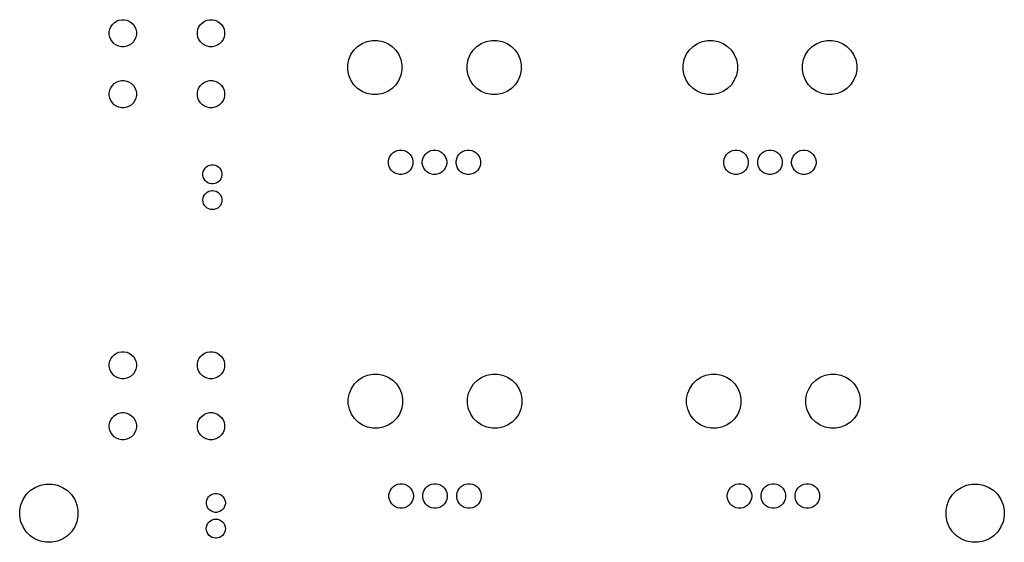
# Model space of a CAD drawing. Extents: x 3.14 to 8.97, y -6.18 to -2.48.
# Tile 1 of 8: x 3.15 to 6, y -6.18 to -4.67. Entities that reach past the tile are written whole.
import ezdxf

# ---------------------------------------------------------------- set-up
doc = ezdxf.new("R2010")
doc.units = 0
doc.header["$MEASUREMENT"] = 0
doc.layers.add('BLACK', color=7, linetype='CONTINUOUS')

msp = doc.modelspace()

# ---------------------------------------------------------------- linework, layer by layer
at = {"layer": 'BLACK', "linetype": 'CONTINUOUS'}
for p, q in [((3.40714, -4.69352), (3.41011, -4.68635)), ((3.41011, -4.68635), (3.41442, -4.6799)), ((3.41442, -4.6799), (3.4199, -4.67442)), ((3.4199, -4.67442), (3.42635, -4.67011)), ((3.42635, -4.67011), (3.43352, -4.66714)), ((3.43352, -4.66714), (3.44112, -4.66563)), ((3.44112, -4.66563), (3.44888, -4.66563)), ((3.44888, -4.66563), (3.45648, -4.66714)), ((3.45648, -4.66714), (3.46365, -4.67011)), ((3.46365, -4.67011), (3.4701, -4.67442)), ((3.4701, -4.67442), (3.47558, -4.6799)), ((3.47558, -4.6799), (3.47989, -4.68635)), ((3.47989, -4.68635), (3.48286, -4.69352)), ((3.66305, -4.69352), (3.66602, -4.68635)), ((3.66602, -4.68635), (3.67032, -4.6799)), ((3.67032, -4.6799), (3.67581, -4.67442)), ((3.67581, -4.67442), (3.68226, -4.67011)), ((3.68226, -4.67011), (3.68942, -4.66714)), ((3.68942, -4.66714), (3.69703, -4.66563)), ((3.69703, -4.66563), (3.70478, -4.66563)), ((3.70478, -4.66563), (3.71239, -4.66714)), ((3.71239, -4.66714), (3.71955, -4.67011)), ((3.71955, -4.67011), (3.726, -4.67442)), ((3.726, -4.67442), (3.73149, -4.6799)), ((3.73149, -4.6799), (3.73579, -4.68635)), ((3.73579, -4.68635), (3.73876, -4.69352)), ((3.40563, -4.70112), (3.40714, -4.69352)), ((3.40563, -4.70888), (3.40563, -4.70112)), ((3.40714, -4.71648), (3.40563, -4.70888)), ((3.41011, -4.72365), (3.40714, -4.71648)), ((3.48286, -4.71648), (3.47989, -4.72365)), ((3.48286, -4.69352), (3.48437, -4.70112)), ((3.48437, -4.70888), (3.48286, -4.71648)), ((3.48437, -4.70112), (3.48437, -4.70888)), ((3.66154, -4.70112), (3.66305, -4.69352)), ((3.66154, -4.70888), (3.66154, -4.70112)), ((3.66305, -4.71648), (3.66154, -4.70888)), ((3.66602, -4.72365), (3.66305, -4.71648)), ((3.73876, -4.71648), (3.73579, -4.72365)), ((3.73876, -4.69352), (3.74028, -4.70112)), ((3.74028, -4.70888), (3.73876, -4.71648)), ((3.74028, -4.70112), (3.74028, -4.70888)), ((3.41442, -4.7301), (3.41011, -4.72365)), ((3.4199, -4.73558), (3.41442, -4.7301)), ((3.42635, -4.73989), (3.4199, -4.73558)), ((3.43352, -4.74286), (3.42635, -4.73989)), ((3.44112, -4.74437), (3.43352, -4.74286)), ((3.44888, -4.74437), (3.44112, -4.74437)), ((3.45648, -4.74286), (3.44888, -4.74437)), ((3.46365, -4.73989), (3.45648, -4.74286)), ((3.4701, -4.73558), (3.46365, -4.73989)), ((3.47558, -4.7301), (3.4701, -4.73558)), ((3.47989, -4.72365), (3.47558, -4.7301)), ((3.67032, -4.7301), (3.66602, -4.72365)), ((3.67581, -4.73558), (3.67032, -4.7301)), ((3.68226, -4.73989), (3.67581, -4.73558)), ((3.68942, -4.74286), (3.68226, -4.73989)), ((3.69703, -4.74437), (3.68942, -4.74286)), ((3.70478, -4.74437), (3.69703, -4.74437)), ((3.71239, -4.74286), (3.70478, -4.74437)), ((3.71955, -4.73989), (3.71239, -4.74286)), ((3.726, -4.73558), (3.71955, -4.73989)), ((3.73149, -4.7301), (3.726, -4.73558)), ((3.73579, -4.72365), (3.73149, -4.7301)), ((4.11561, -4.75422), (4.12658, -4.74325)), ((4.12658, -4.74325), (4.13947, -4.73463)), ((4.13947, -4.73463), (4.1538, -4.7287)), ((4.1538, -4.7287), (4.16902, -4.72567)), ((4.16902, -4.72567), (4.18453, -4.72567)), ((4.18453, -4.72567), (4.19974, -4.7287)), ((4.19974, -4.7287), (4.21407, -4.73463)), ((4.21407, -4.73463), (4.22697, -4.74325)), ((4.22697, -4.74325), (4.23793, -4.75422)), ((4.46207, -4.75422), (4.47303, -4.74325)), ((4.47303, -4.74325), (4.48593, -4.73463)), ((4.48593, -4.73463), (4.50026, -4.7287)), ((4.50026, -4.7287), (4.51547, -4.72567)), ((4.51547, -4.72567), (4.53098, -4.72567)), ((4.53098, -4.72567), (4.5462, -4.7287)), ((4.5462, -4.7287), (4.56053, -4.73463)), ((4.56053, -4.73463), (4.57342, -4.74325)), ((4.57342, -4.74325), (4.58439, -4.75422)), ((5.0897, -4.75422), (5.10067, -4.74325)), ((5.10067, -4.74325), (5.11357, -4.73463)), ((5.11357, -4.73463), (5.1279, -4.7287)), ((5.1279, -4.7287), (5.14311, -4.72567)), ((5.14311, -4.72567), (5.15862, -4.72567)), ((5.15862, -4.72567), (5.17383, -4.7287)), ((5.17383, -4.7287), (5.18816, -4.73463)), ((5.18816, -4.73463), (5.20106, -4.74325)), ((5.20106, -4.74325), (5.21203, -4.75422)), ((5.43616, -4.75422), (5.44713, -4.74325)), ((5.44713, -4.74325), (5.46003, -4.73463)), ((5.46003, -4.73463), (5.47436, -4.7287)), ((5.47436, -4.7287), (5.48957, -4.72567)), ((5.48957, -4.72567), (5.50508, -4.72567)), ((5.50508, -4.72567), (5.52029, -4.7287)), ((5.52029, -4.7287), (5.53462, -4.73463)), ((5.53462, -4.73463), (5.54752, -4.74325)), ((5.54752, -4.74325), (5.55848, -4.75422)), ((4.10106, -4.78144), (4.10699, -4.76711)), ((4.10699, -4.76711), (4.11561, -4.75422)), ((4.23793, -4.75422), (4.24655, -4.76711)), ((4.24655, -4.76711), (4.25249, -4.78144)), ((4.44751, -4.78144), (4.45345, -4.76711)), ((4.45345, -4.76711), (4.46207, -4.75422)), ((4.58439, -4.75422), (4.59301, -4.76711)), ((4.59301, -4.76711), (4.59894, -4.78144)), ((5.07515, -4.78144), (5.08109, -4.76711)), ((5.08109, -4.76711), (5.0897, -4.75422)), ((5.21203, -4.75422), (5.22064, -4.76711)), ((5.22064, -4.76711), (5.22658, -4.78144)), ((5.42161, -4.78144), (5.42754, -4.76711)), ((5.42754, -4.76711), (5.43616, -4.75422)), ((5.55848, -4.75422), (5.5671, -4.76711)), ((5.5671, -4.76711), (5.57304, -4.78144)), ((4.09803, -4.79665), (4.10106, -4.78144)), ((4.09803, -4.81216), (4.09803, -4.79665)), ((4.25249, -4.78144), (4.25551, -4.79665)), ((4.25551, -4.79665), (4.25551, -4.81216)), ((4.44449, -4.79665), (4.44751, -4.78144)), ((4.44449, -4.81216), (4.44449, -4.79665)), ((4.59894, -4.78144), (4.60197, -4.79665)), ((4.60197, -4.79665), (4.60197, -4.81216)), ((5.07213, -4.79665), (5.07515, -4.78144)), ((5.07213, -4.81216), (5.07213, -4.79665)), ((5.22658, -4.78144), (5.22961, -4.79665)), ((5.22961, -4.79665), (5.22961, -4.81216)), ((5.41858, -4.79665), (5.42161, -4.78144)), ((5.41858, -4.81216), (5.41858, -4.79665)), ((5.57304, -4.78144), (5.57606, -4.79665)), ((5.57606, -4.79665), (5.57606, -4.81216)), ((4.10106, -4.82738), (4.09803, -4.81216)), ((4.10699, -4.84171), (4.10106, -4.82738)), ((4.25249, -4.82738), (4.24655, -4.84171)), ((4.25551, -4.81216), (4.25249, -4.82738)), ((4.44751, -4.82738), (4.44449, -4.81216)), ((4.45345, -4.84171), (4.44751, -4.82738)), ((4.59894, -4.82738), (4.59301, -4.84171)), ((4.60197, -4.81216), (4.59894, -4.82738)), ((5.07515, -4.82738), (5.07213, -4.81216)), ((5.08109, -4.84171), (5.07515, -4.82738)), ((5.22658, -4.82738), (5.22064, -4.84171)), ((5.22961, -4.81216), (5.22658, -4.82738)), ((5.42161, -4.82738), (5.41858, -4.81216)), ((5.42754, -4.84171), (5.42161, -4.82738)), ((5.57304, -4.82738), (5.5671, -4.84171)), ((5.57606, -4.81216), (5.57304, -4.82738)), ((3.41011, -4.86352), (3.41442, -4.85707)), ((3.41442, -4.85707), (3.4199, -4.85158)), ((3.4199, -4.85158), (3.42635, -4.84728)), ((3.42635, -4.84728), (3.43352, -4.84431)), ((3.43352, -4.84431), (3.44112, -4.8428)), ((3.44112, -4.8428), (3.44888, -4.8428)), ((3.44888, -4.8428), (3.45648, -4.84431)), ((3.45648, -4.84431), (3.46365, -4.84728)), ((3.46365, -4.84728), (3.4701, -4.85158)), ((3.4701, -4.85158), (3.47558, -4.85707)), ((3.47558, -4.85707), (3.47989, -4.86352)), ((3.66602, -4.86352), (3.67032, -4.85707)), ((3.67032, -4.85707), (3.67581, -4.85158)), ((3.67581, -4.85158), (3.68226, -4.84728)), ((3.68226, -4.84728), (3.68942, -4.84431)), ((3.68942, -4.84431), (3.69703, -4.8428)), ((3.69703, -4.8428), (3.70478, -4.8428)), ((3.70478, -4.8428), (3.71239, -4.84431)), ((3.71239, -4.84431), (3.71955, -4.84728)), ((3.71955, -4.84728), (3.726, -4.85158)), ((3.726, -4.85158), (3.73149, -4.85707)), ((3.73149, -4.85707), (3.73579, -4.86352)), ((4.11561, -4.8546), (4.10699, -4.84171)), ((4.12658, -4.86557), (4.11561, -4.8546)), ((4.23793, -4.8546), (4.22697, -4.86557)), ((4.24655, -4.84171), (4.23793, -4.8546)), ((4.46207, -4.8546), (4.45345, -4.84171)), ((4.47303, -4.86557), (4.46207, -4.8546)), ((4.58439, -4.8546), (4.57342, -4.86557)), ((4.59301, -4.84171), (4.58439, -4.8546)), ((5.0897, -4.8546), (5.08109, -4.84171)), ((5.10067, -4.86557), (5.0897, -4.8546)), ((5.21203, -4.8546), (5.20106, -4.86557)), ((5.22064, -4.84171), (5.21203, -4.8546)), ((5.43616, -4.8546), (5.42754, -4.84171)), ((5.44713, -4.86557), (5.43616, -4.8546)), ((5.55848, -4.8546), (5.54752, -4.86557)), ((5.5671, -4.84171), (5.55848, -4.8546)), ((3.40563, -4.87829), (3.40714, -4.87068)), ((3.40563, -4.88604), (3.40563, -4.87829)), ((3.40714, -4.89365), (3.40563, -4.88604)), ((3.40714, -4.87068), (3.41011, -4.86352)), ((3.47989, -4.86352), (3.48286, -4.87068)), ((3.48286, -4.87068), (3.48437, -4.87829)), ((3.48437, -4.88604), (3.48286, -4.89365)), ((3.48437, -4.87829), (3.48437, -4.88604)), ((3.66154, -4.87829), (3.66305, -4.87068)), ((3.66154, -4.88604), (3.66154, -4.87829)), ((3.66305, -4.89365), (3.66154, -4.88604)), ((3.66305, -4.87068), (3.66602, -4.86352)), ((3.73579, -4.86352), (3.73876, -4.87068)), ((3.73876, -4.87068), (3.74028, -4.87829)), ((3.74028, -4.88604), (3.73876, -4.89365)), ((3.74028, -4.87829), (3.74028, -4.88604)), ((4.13947, -4.87419), (4.12658, -4.86557)), ((4.1538, -4.88012), (4.13947, -4.87419)), ((4.16902, -4.88315), (4.1538, -4.88012)), ((4.18453, -4.88315), (4.16902, -4.88315)), ((4.19974, -4.88012), (4.18453, -4.88315)), ((4.21407, -4.87419), (4.19974, -4.88012)), ((4.22697, -4.86557), (4.21407, -4.87419)), ((4.48593, -4.87419), (4.47303, -4.86557)), ((4.50026, -4.88012), (4.48593, -4.87419)), ((4.51547, -4.88315), (4.50026, -4.88012)), ((4.53098, -4.88315), (4.51547, -4.88315)), ((4.5462, -4.88012), (4.53098, -4.88315)), ((4.56053, -4.87419), (4.5462, -4.88012)), ((4.57342, -4.86557), (4.56053, -4.87419)), ((5.11357, -4.87419), (5.10067, -4.86557)), ((5.1279, -4.88012), (5.11357, -4.87419)), ((5.14311, -4.88315), (5.1279, -4.88012)), ((5.15862, -4.88315), (5.14311, -4.88315)), ((5.17383, -4.88012), (5.15862, -4.88315)), ((5.18816, -4.87419), (5.17383, -4.88012)), ((5.20106, -4.86557), (5.18816, -4.87419)), ((5.46003, -4.87419), (5.44713, -4.86557)), ((5.47436, -4.88012), (5.46003, -4.87419)), ((5.48957, -4.88315), (5.47436, -4.88012)), ((5.50508, -4.88315), (5.48957, -4.88315)), ((5.52029, -4.88012), (5.50508, -4.88315)), ((5.53462, -4.87419), (5.52029, -4.88012)), ((5.54752, -4.86557), (5.53462, -4.87419)), ((3.41011, -4.90081), (3.40714, -4.89365)), ((3.41442, -4.90726), (3.41011, -4.90081)), ((3.4199, -4.91275), (3.41442, -4.90726)), ((3.42635, -4.91705), (3.4199, -4.91275)), ((3.43352, -4.92002), (3.42635, -4.91705)), ((3.46365, -4.91705), (3.45648, -4.92002)), ((3.4701, -4.91275), (3.46365, -4.91705)), ((3.47558, -4.90726), (3.4701, -4.91275)), ((3.47989, -4.90081), (3.47558, -4.90726)), ((3.48286, -4.89365), (3.47989, -4.90081)), ((3.66602, -4.90081), (3.66305, -4.89365)), ((3.67032, -4.90726), (3.66602, -4.90081)), ((3.67581, -4.91275), (3.67032, -4.90726)), ((3.68226, -4.91705), (3.67581, -4.91275)), ((3.68942, -4.92002), (3.68226, -4.91705)), ((3.71955, -4.91705), (3.71239, -4.92002)), ((3.726, -4.91275), (3.71955, -4.91705)), ((3.73149, -4.90726), (3.726, -4.91275)), ((3.73579, -4.90081), (3.73149, -4.90726)), ((3.73876, -4.89365), (3.73579, -4.90081)), ((3.44112, -4.92154), (3.43352, -4.92002)), ((3.44888, -4.92154), (3.44112, -4.92154)), ((3.45648, -4.92002), (3.44888, -4.92154)), ((3.69703, -4.92154), (3.68942, -4.92002)), ((3.70478, -4.92154), (3.69703, -4.92154)), ((3.71239, -4.92002), (3.70478, -4.92154)), ((4.22017, -5.06322), (4.22405, -5.05741)), ((4.22405, -5.05741), (4.22899, -5.05248)), ((4.22899, -5.05248), (4.23479, -5.0486)), ((4.23479, -5.0486), (4.24124, -5.04593)), ((4.24124, -5.04593), (4.24808, -5.04457)), ((4.24808, -5.04457), (4.25506, -5.04457)), ((4.25506, -5.04457), (4.26191, -5.04593)), ((4.26191, -5.04593), (4.26836, -5.0486)), ((4.26836, -5.0486), (4.27416, -5.05248)), ((4.27416, -5.05248), (4.2791, -5.05741)), ((4.2791, -5.05741), (4.28298, -5.06322)), ((4.3186, -5.06322), (4.32248, -5.05741)), ((4.32248, -5.05741), (4.32741, -5.05248)), ((4.32741, -5.05248), (4.33322, -5.0486)), ((4.33322, -5.0486), (4.33966, -5.04593)), ((4.33966, -5.04593), (4.34651, -5.04457)), ((4.34651, -5.04457), (4.35349, -5.04457)), ((4.35349, -5.04457), (4.36034, -5.04593)), ((4.36034, -5.04593), (4.36678, -5.0486)), ((4.36678, -5.0486), (4.37259, -5.05248)), ((4.37259, -5.05248), (4.37752, -5.05741)), ((4.37752, -5.05741), (4.3814, -5.06322)), ((4.41702, -5.06322), (4.4209, -5.05741)), ((4.4209, -5.05741), (4.42584, -5.05248)), ((4.42584, -5.05248), (4.43164, -5.0486)), ((4.43164, -5.0486), (4.43809, -5.04593)), ((4.43809, -5.04593), (4.44494, -5.04457)), ((4.44494, -5.04457), (4.45192, -5.04457)), ((4.45192, -5.04457), (4.45876, -5.04593)), ((4.45876, -5.04593), (4.46521, -5.0486)), ((4.46521, -5.0486), (4.47101, -5.05248)), ((4.47101, -5.05248), (4.47595, -5.05741)), ((4.47595, -5.05741), (4.47983, -5.06322)), ((5.19427, -5.06322), (5.19815, -5.05741)), ((5.19815, -5.05741), (5.20308, -5.05248)), ((5.20308, -5.05248), (5.20889, -5.0486)), ((5.20889, -5.0486), (5.21533, -5.04593)), ((5.21533, -5.04593), (5.22218, -5.04457)), ((5.22218, -5.04457), (5.22916, -5.04457)), ((5.22916, -5.04457), (5.236, -5.04593)), ((5.236, -5.04593), (5.24245, -5.0486)), ((5.24245, -5.0486), (5.24826, -5.05248)), ((5.24826, -5.05248), (5.25319, -5.05741)), ((5.25319, -5.05741), (5.25707, -5.06322)), ((5.29269, -5.06322), (5.29657, -5.05741)), ((5.29657, -5.05741), (5.30151, -5.05248)), ((5.30151, -5.05248), (5.30731, -5.0486)), ((5.30731, -5.0486), (5.31376, -5.04593)), ((5.31376, -5.04593), (5.3206, -5.04457)), ((5.3206, -5.04457), (5.32758, -5.04457)), ((5.32758, -5.04457), (5.33443, -5.04593)), ((5.33443, -5.04593), (5.34088, -5.0486)), ((5.34088, -5.0486), (5.34668, -5.05248)), ((5.34668, -5.05248), (5.35162, -5.05741)), ((5.35162, -5.05741), (5.35549, -5.06322)), ((5.39112, -5.06322), (5.395, -5.05741)), ((5.395, -5.05741), (5.39993, -5.05248)), ((5.39993, -5.05248), (5.40574, -5.0486)), ((5.40574, -5.0486), (5.41218, -5.04593)), ((5.41218, -5.04593), (5.41903, -5.04457)), ((5.41903, -5.04457), (5.42601, -5.04457)), ((5.42601, -5.04457), (5.43286, -5.04593)), ((5.43286, -5.04593), (5.4393, -5.0486)), ((5.4393, -5.0486), (5.44511, -5.05248)), ((5.44511, -5.05248), (5.45004, -5.05741)), ((5.45004, -5.05741), (5.45392, -5.06322)), ((3.69195, -5.09077), (3.69696, -5.0887)), ((3.69696, -5.0887), (3.70229, -5.08764)), ((3.70229, -5.08764), (3.70771, -5.08764)), ((3.70771, -5.08764), (3.71304, -5.0887)), ((3.71304, -5.0887), (3.71805, -5.09077)), ((4.21614, -5.07651), (4.2175, -5.06966)), ((4.21614, -5.08349), (4.21614, -5.07651)), ((4.2175, -5.09034), (4.21614, -5.08349)), ((4.2175, -5.06966), (4.22017, -5.06322)), ((4.28298, -5.06322), (4.28565, -5.06966)), ((4.28565, -5.06966), (4.28701, -5.07651)), ((4.28701, -5.08349), (4.28565, -5.09034)), ((4.28701, -5.07651), (4.28701, -5.08349)), ((4.31457, -5.07651), (4.31593, -5.06966)), ((4.31457, -5.08349), (4.31457, -5.07651)), ((4.31593, -5.09034), (4.31457, -5.08349)), ((4.31593, -5.06966), (4.3186, -5.06322)), ((4.3814, -5.06322), (4.38407, -5.06966)), ((4.38407, -5.06966), (4.38543, -5.07651)), ((4.38543, -5.08349), (4.38407, -5.09034)), ((4.38543, -5.07651), (4.38543, -5.08349)), ((4.41299, -5.07651), (4.41435, -5.06966)), ((4.41299, -5.08349), (4.41299, -5.07651)), ((4.41435, -5.09034), (4.41299, -5.08349)), ((4.41435, -5.06966), (4.41702, -5.06322)), ((4.47983, -5.06322), (4.4825, -5.06966)), ((4.4825, -5.06966), (4.48386, -5.07651)), ((4.48386, -5.08349), (4.4825, -5.09034)), ((4.48386, -5.07651), (4.48386, -5.08349)), ((5.19024, -5.07651), (5.1916, -5.06966)), ((5.19024, -5.08349), (5.19024, -5.07651)), ((5.1916, -5.09034), (5.19024, -5.08349)), ((5.1916, -5.06966), (5.19427, -5.06322)), ((5.25707, -5.06322), (5.25974, -5.06966)), ((5.25974, -5.06966), (5.2611, -5.07651)), ((5.2611, -5.08349), (5.25974, -5.09034)), ((5.2611, -5.07651), (5.2611, -5.08349)), ((5.28866, -5.07651), (5.29002, -5.06966)), ((5.28866, -5.08349), (5.28866, -5.07651)), ((5.29002, -5.09034), (5.28866, -5.08349)), ((5.29002, -5.06966), (5.29269, -5.06322)), ((5.35549, -5.06322), (5.35817, -5.06966)), ((5.35817, -5.06966), (5.35953, -5.07651)), ((5.35953, -5.08349), (5.35817, -5.09034)), ((5.35953, -5.07651), (5.35953, -5.08349)), ((5.38709, -5.07651), (5.38845, -5.06966)), ((5.38709, -5.08349), (5.38709, -5.07651)), ((5.38845, -5.09034), (5.38709, -5.08349)), ((5.38845, -5.06966), (5.39112, -5.06322)), ((5.45392, -5.06322), (5.45659, -5.06966)), ((5.45659, -5.06966), (5.45795, -5.07651)), ((5.45795, -5.08349), (5.45659, -5.09034)), ((5.45795, -5.07651), (5.45795, -5.08349)), ((3.67744, -5.11248), (3.6785, -5.10716)), ((3.67744, -5.11791), (3.67744, -5.11248)), ((3.6785, -5.12324), (3.67744, -5.11791)), ((3.6785, -5.10716), (3.68058, -5.10214)), ((3.68058, -5.10214), (3.68359, -5.09763)), ((3.68359, -5.09763), (3.68743, -5.09379)), ((3.68743, -5.09379), (3.69195, -5.09077)), ((3.71805, -5.09077), (3.72257, -5.09379)), ((3.72257, -5.09379), (3.72641, -5.09763)), ((3.72641, -5.09763), (3.72942, -5.10214)), ((3.72942, -5.10214), (3.7315, -5.10716)), ((3.7315, -5.10716), (3.73256, -5.11248)), ((3.73256, -5.11791), (3.7315, -5.12324)), ((3.73256, -5.11248), (3.73256, -5.11791)), ((4.22017, -5.09678), (4.2175, -5.09034)), ((4.22405, -5.10259), (4.22017, -5.09678)), ((4.22899, -5.10752), (4.22405, -5.10259)), ((4.23479, -5.1114), (4.22899, -5.10752)), ((4.24124, -5.11407), (4.23479, -5.1114)), ((4.24808, -5.11543), (4.24124, -5.11407)), ((4.25506, -5.11543), (4.24808, -5.11543)), ((4.26191, -5.11407), (4.25506, -5.11543)), ((4.26836, -5.1114), (4.26191, -5.11407)), ((4.27416, -5.10752), (4.26836, -5.1114)), ((4.2791, -5.10259), (4.27416, -5.10752)), ((4.28298, -5.09678), (4.2791, -5.10259)), ((4.28565, -5.09034), (4.28298, -5.09678)), ((4.3186, -5.09678), (4.31593, -5.09034)), ((4.32248, -5.10259), (4.3186, -5.09678)), ((4.32741, -5.10752), (4.32248, -5.10259)), ((4.33322, -5.1114), (4.32741, -5.10752)), ((4.33966, -5.11407), (4.33322, -5.1114)), ((4.34651, -5.11543), (4.33966, -5.11407)), ((4.35349, -5.11543), (4.34651, -5.11543)), ((4.36034, -5.11407), (4.35349, -5.11543)), ((4.36678, -5.1114), (4.36034, -5.11407)), ((4.37259, -5.10752), (4.36678, -5.1114)), ((4.37752, -5.10259), (4.37259, -5.10752)), ((4.3814, -5.09678), (4.37752, -5.10259)), ((4.38407, -5.09034), (4.3814, -5.09678)), ((4.41702, -5.09678), (4.41435, -5.09034)), ((4.4209, -5.10259), (4.41702, -5.09678)), ((4.42584, -5.10752), (4.4209, -5.10259)), ((4.43164, -5.1114), (4.42584, -5.10752)), ((4.43809, -5.11407), (4.43164, -5.1114)), ((4.44494, -5.11543), (4.43809, -5.11407)), ((4.45192, -5.11543), (4.44494, -5.11543)), ((4.45876, -5.11407), (4.45192, -5.11543)), ((4.46521, -5.1114), (4.45876, -5.11407)), ((4.47101, -5.10752), (4.46521, -5.1114)), ((4.47595, -5.10259), (4.47101, -5.10752)), ((4.47983, -5.09678), (4.47595, -5.10259)), ((4.4825, -5.09034), (4.47983, -5.09678)), ((5.19427, -5.09678), (5.1916, -5.09034)), ((5.19815, -5.10259), (5.19427, -5.09678)), ((5.20308, -5.10752), (5.19815, -5.10259)), ((5.20889, -5.1114), (5.20308, -5.10752)), ((5.21533, -5.11407), (5.20889, -5.1114)), ((5.22218, -5.11543), (5.21533, -5.11407)), ((5.22916, -5.11543), (5.22218, -5.11543)), ((5.236, -5.11407), (5.22916, -5.11543)), ((5.24245, -5.1114), (5.236, -5.11407)), ((5.24826, -5.10752), (5.24245, -5.1114)), ((5.25319, -5.10259), (5.24826, -5.10752)), ((5.25707, -5.09678), (5.25319, -5.10259)), ((5.25974, -5.09034), (5.25707, -5.09678)), ((5.29269, -5.09678), (5.29002, -5.09034)), ((5.29657, -5.10259), (5.29269, -5.09678)), ((5.30151, -5.10752), (5.29657, -5.10259)), ((5.30731, -5.1114), (5.30151, -5.10752)), ((5.31376, -5.11407), (5.30731, -5.1114)), ((5.3206, -5.11543), (5.31376, -5.11407)), ((5.32758, -5.11543), (5.3206, -5.11543)), ((5.33443, -5.11407), (5.32758, -5.11543)), ((5.34088, -5.1114), (5.33443, -5.11407)), ((5.34668, -5.10752), (5.34088, -5.1114)), ((5.35162, -5.10259), (5.34668, -5.10752)), ((5.35549, -5.09678), (5.35162, -5.10259)), ((5.35817, -5.09034), (5.35549, -5.09678)), ((5.39112, -5.09678), (5.38845, -5.09034)), ((5.395, -5.10259), (5.39112, -5.09678)), ((5.39993, -5.10752), (5.395, -5.10259)), ((5.40574, -5.1114), (5.39993, -5.10752)), ((5.41218, -5.11407), (5.40574, -5.1114)), ((5.41903, -5.11543), (5.41218, -5.11407)), ((5.42601, -5.11543), (5.41903, -5.11543)), ((5.43286, -5.11407), (5.42601, -5.11543)), ((5.4393, -5.1114), (5.43286, -5.11407)), ((5.44511, -5.10752), (5.4393, -5.1114)), ((5.45004, -5.10259), (5.44511, -5.10752)), ((5.45392, -5.09678), (5.45004, -5.10259)), ((5.45659, -5.09034), (5.45392, -5.09678)), ((3.68058, -5.12825), (3.6785, -5.12324)), ((3.68359, -5.13276), (3.68058, -5.12825)), ((3.68743, -5.1366), (3.68359, -5.13276)), ((3.69195, -5.13962), (3.68743, -5.1366)), ((3.69696, -5.1417), (3.69195, -5.13962)), ((3.70229, -5.14276), (3.69696, -5.1417)), ((3.70771, -5.14276), (3.70229, -5.14276)), ((3.71304, -5.1417), (3.70771, -5.14276)), ((3.71805, -5.13962), (3.71304, -5.1417)), ((3.72257, -5.1366), (3.71805, -5.13962)), ((3.72641, -5.13276), (3.72257, -5.1366)), ((3.72942, -5.12825), (3.72641, -5.13276)), ((3.7315, -5.12324), (3.72942, -5.12825)), ((3.67942, -5.1794), (3.68197, -5.17461)), ((3.68197, -5.17461), (3.68542, -5.17042)), ((3.68542, -5.17042), (3.68961, -5.16697)), ((3.68961, -5.16697), (3.6944, -5.16442)), ((3.6944, -5.16442), (3.6996, -5.16284)), ((3.6996, -5.16284), (3.70365, -5.16244)), ((3.70365, -5.16244), (3.70635, -5.16244)), ((3.70635, -5.16244), (3.7104, -5.16284)), ((3.7104, -5.16284), (3.7156, -5.16442)), ((3.7156, -5.16442), (3.72039, -5.16697)), ((3.72039, -5.16697), (3.72458, -5.17042)), ((3.72458, -5.17042), (3.72803, -5.17461)), ((3.72803, -5.17461), (3.73058, -5.1794)), ((3.67731, -5.19), (3.67784, -5.1846)), ((3.67784, -5.1954), (3.67731, -5.19)), ((3.67784, -5.1846), (3.67942, -5.1794)), ((3.67942, -5.2006), (3.67784, -5.1954)), ((3.68197, -5.20539), (3.67942, -5.2006)), ((3.73058, -5.2006), (3.72803, -5.20539)), ((3.73058, -5.1794), (3.73216, -5.1846)), ((3.73216, -5.1954), (3.73058, -5.2006)), ((3.73216, -5.1846), (3.73269, -5.19)), ((3.73269, -5.19), (3.73216, -5.1954)), ((3.68542, -5.20958), (3.68197, -5.20539)), ((3.68961, -5.21303), (3.68542, -5.20958)), ((3.6944, -5.21558), (3.68961, -5.21303)), ((3.6996, -5.21716), (3.6944, -5.21558)), ((3.70365, -5.21756), (3.6996, -5.21716)), ((3.70635, -5.21756), (3.70365, -5.21756)), ((3.7104, -5.21716), (3.70635, -5.21756)), ((3.7156, -5.21558), (3.7104, -5.21716)), ((3.72039, -5.21303), (3.7156, -5.21558)), ((3.72458, -5.20958), (3.72039, -5.21303)), ((3.72803, -5.20539), (3.72458, -5.20958)), ((3.42635, -5.63511), (3.43352, -5.63214)), ((3.43352, -5.63214), (3.44112, -5.63063)), ((3.44112, -5.63063), (3.44888, -5.63063)), ((3.44888, -5.63063), (3.45648, -5.63214)), ((3.45648, -5.63214), (3.46365, -5.63511)), ((3.68226, -5.63511), (3.68942, -5.63214)), ((3.68942, -5.63214), (3.69703, -5.63063)), ((3.69703, -5.63063), (3.70478, -5.63063)), ((3.70478, -5.63063), (3.71239, -5.63214)), ((3.71239, -5.63214), (3.71955, -5.63511)), ((3.40563, -5.66612), (3.40714, -5.65852)), ((3.40714, -5.65852), (3.41011, -5.65135)), ((3.41011, -5.65135), (3.41442, -5.6449)), ((3.41442, -5.6449), (3.4199, -5.63942)), ((3.4199, -5.63942), (3.42635, -5.63511)), ((3.46365, -5.63511), (3.4701, -5.63942)), ((3.4701, -5.63942), (3.47558, -5.6449)), ((3.47558, -5.6449), (3.47989, -5.65135)), ((3.47989, -5.65135), (3.48286, -5.65852)), ((3.48286, -5.65852), (3.48437, -5.66612)), ((3.66154, -5.66612), (3.66305, -5.65852)), ((3.66305, -5.65852), (3.66602, -5.65135)), ((3.66602, -5.65135), (3.67032, -5.6449)), ((3.67032, -5.6449), (3.67581, -5.63942)), ((3.67581, -5.63942), (3.68226, -5.63511)), ((3.71955, -5.63511), (3.726, -5.63942)), ((3.726, -5.63942), (3.73149, -5.6449)), ((3.73149, -5.6449), (3.73579, -5.65135)), ((3.73579, -5.65135), (3.73876, -5.65852)), ((3.73876, -5.65852), (3.74028, -5.66612)), ((3.40563, -5.67388), (3.40563, -5.66612)), ((3.40714, -5.68148), (3.40563, -5.67388)), ((3.41011, -5.68865), (3.40714, -5.68148)), ((3.41442, -5.6951), (3.41011, -5.68865)), ((3.47989, -5.68865), (3.47558, -5.6951)), ((3.48286, -5.68148), (3.47989, -5.68865)), ((3.48437, -5.67388), (3.48286, -5.68148)), ((3.48437, -5.66612), (3.48437, -5.67388)), ((3.66154, -5.67388), (3.66154, -5.66612)), ((3.66305, -5.68148), (3.66154, -5.67388)), ((3.66602, -5.68865), (3.66305, -5.68148)), ((3.67032, -5.6951), (3.66602, -5.68865)), ((3.73579, -5.68865), (3.73149, -5.6951)), ((3.73876, -5.68148), (3.73579, -5.68865)), ((3.74028, -5.67388), (3.73876, -5.68148)), ((3.74028, -5.66612), (3.74028, -5.67388)), ((3.4199, -5.70058), (3.41442, -5.6951)), ((3.42635, -5.70489), (3.4199, -5.70058)), ((3.43352, -5.70786), (3.42635, -5.70489)), ((3.44112, -5.70937), (3.43352, -5.70786)), ((3.44888, -5.70937), (3.44112, -5.70937)), ((3.45648, -5.70786), (3.44888, -5.70937)), ((3.46365, -5.70489), (3.45648, -5.70786)), ((3.4701, -5.70058), (3.46365, -5.70489)), ((3.47558, -5.6951), (3.4701, -5.70058)), ((3.67581, -5.70058), (3.67032, -5.6951)), ((3.68226, -5.70489), (3.67581, -5.70058)), ((3.68942, -5.70786), (3.68226, -5.70489)), ((3.69703, -5.70937), (3.68942, -5.70786)), ((3.70478, -5.70937), (3.69703, -5.70937)), ((3.71239, -5.70786), (3.70478, -5.70937)), ((3.71955, -5.70489), (3.71239, -5.70786)), ((3.726, -5.70058), (3.71955, -5.70489)), ((3.73149, -5.6951), (3.726, -5.70058)), ((4.11719, -5.72422), (4.12815, -5.71325)), ((4.12815, -5.71325), (4.14105, -5.70463)), ((4.14105, -5.70463), (4.15538, -5.6987)), ((4.15538, -5.6987), (4.17059, -5.69567)), ((4.17059, -5.69567), (4.1861, -5.69567)), ((4.1861, -5.69567), (4.20131, -5.6987)), ((4.20131, -5.6987), (4.21564, -5.70463)), ((4.21564, -5.70463), (4.22854, -5.71325)), ((4.22854, -5.71325), (4.23951, -5.72422)), ((4.46364, -5.72422), (4.47461, -5.71325)), ((4.47461, -5.71325), (4.48751, -5.70463)), ((4.48751, -5.70463), (4.50184, -5.6987)), ((4.50184, -5.6987), (4.51705, -5.69567)), ((4.51705, -5.69567), (4.53256, -5.69567)), ((4.53256, -5.69567), (4.54777, -5.6987)), ((4.54777, -5.6987), (4.5621, -5.70463)), ((4.5621, -5.70463), (4.575, -5.71325)), ((4.575, -5.71325), (4.58596, -5.72422)), ((5.0997, -5.72422), (5.11067, -5.71325)), ((5.11067, -5.71325), (5.12357, -5.70463)), ((5.12357, -5.70463), (5.1379, -5.6987)), ((5.1379, -5.6987), (5.15311, -5.69567)), ((5.15311, -5.69567), (5.16862, -5.69567)), ((5.16862, -5.69567), (5.18383, -5.6987)), ((5.18383, -5.6987), (5.19816, -5.70463)), ((5.19816, -5.70463), (5.21106, -5.71325)), ((5.21106, -5.71325), (5.22203, -5.72422)), ((5.44616, -5.72422), (5.45713, -5.71325)), ((5.45713, -5.71325), (5.47003, -5.70463)), ((5.47003, -5.70463), (5.48436, -5.6987)), ((5.48436, -5.6987), (5.49957, -5.69567)), ((5.49957, -5.69567), (5.51508, -5.69567)), ((5.51508, -5.69567), (5.53029, -5.6987)), ((5.53029, -5.6987), (5.54462, -5.70463)), ((5.54462, -5.70463), (5.55752, -5.71325)), ((5.55752, -5.71325), (5.56848, -5.72422)), ((4.10263, -5.75144), (4.10857, -5.73711)), ((4.10857, -5.73711), (4.11719, -5.72422)), ((4.23951, -5.72422), (4.24813, -5.73711)), ((4.24813, -5.73711), (4.25406, -5.75144)), ((4.44909, -5.75144), (4.45502, -5.73711)), ((4.45502, -5.73711), (4.46364, -5.72422)), ((4.58596, -5.72422), (4.59458, -5.73711)), ((4.59458, -5.73711), (4.60052, -5.75144)), ((5.08515, -5.75144), (5.09109, -5.73711)), ((5.09109, -5.73711), (5.0997, -5.72422)), ((5.22203, -5.72422), (5.23064, -5.73711)), ((5.23064, -5.73711), (5.23658, -5.75144)), ((5.43161, -5.75144), (5.43754, -5.73711)), ((5.43754, -5.73711), (5.44616, -5.72422)), ((5.56848, -5.72422), (5.5771, -5.73711)), ((5.5771, -5.73711), (5.58304, -5.75144)), ((4.09961, -5.76665), (4.10263, -5.75144)), ((4.09961, -5.78216), (4.09961, -5.76665)), ((4.25406, -5.75144), (4.25709, -5.76665)), ((4.25709, -5.76665), (4.25709, -5.78216)), ((4.44606, -5.76665), (4.44909, -5.75144)), ((4.44606, -5.78216), (4.44606, -5.76665)), ((4.60052, -5.75144), (4.60354, -5.76665)), ((4.60354, -5.76665), (4.60354, -5.78216)), ((5.08213, -5.76665), (5.08515, -5.75144)), ((5.08213, -5.78216), (5.08213, -5.76665)), ((5.23658, -5.75144), (5.23961, -5.76665)), ((5.23961, -5.76665), (5.23961, -5.78216)), ((5.42858, -5.76665), (5.43161, -5.75144)), ((5.42858, -5.78216), (5.42858, -5.76665)), ((5.58304, -5.75144), (5.58606, -5.76665)), ((5.58606, -5.76665), (5.58606, -5.78216)), ((4.10263, -5.79738), (4.09961, -5.78216)), ((4.10857, -5.81171), (4.10263, -5.79738)), ((4.25406, -5.79738), (4.24813, -5.81171)), ((4.25709, -5.78216), (4.25406, -5.79738)), ((4.44909, -5.79738), (4.44606, -5.78216)), ((4.45502, -5.81171), (4.44909, -5.79738)), ((4.60052, -5.79738), (4.59458, -5.81171)), ((4.60354, -5.78216), (4.60052, -5.79738)), ((5.08515, -5.79738), (5.08213, -5.78216)), ((5.09109, -5.81171), (5.08515, -5.79738)), ((5.23658, -5.79738), (5.23064, -5.81171)), ((5.23961, -5.78216), (5.23658, -5.79738)), ((5.43161, -5.79738), (5.42858, -5.78216)), ((5.43754, -5.81171), (5.43161, -5.79738)), ((5.58304, -5.79738), (5.5771, -5.81171)), ((5.58606, -5.78216), (5.58304, -5.79738)), ((3.40714, -5.83568), (3.41011, -5.82852)), ((3.41011, -5.82852), (3.41442, -5.82207)), ((3.41442, -5.82207), (3.4199, -5.81658)), ((3.4199, -5.81658), (3.42635, -5.81228)), ((3.42635, -5.81228), (3.43352, -5.80931)), ((3.43352, -5.80931), (3.44112, -5.8078)), ((3.44112, -5.8078), (3.44888, -5.8078)), ((3.44888, -5.8078), (3.45648, -5.80931)), ((3.45648, -5.80931), (3.46365, -5.81228)), ((3.46365, -5.81228), (3.4701, -5.81658)), ((3.4701, -5.81658), (3.47558, -5.82207)), ((3.47558, -5.82207), (3.47989, -5.82852)), ((3.47989, -5.82852), (3.48286, -5.83568)), ((3.66305, -5.83568), (3.66602, -5.82852)), ((3.66602, -5.82852), (3.67032, -5.82207)), ((3.67032, -5.82207), (3.67581, -5.81658)), ((3.67581, -5.81658), (3.68226, -5.81228)), ((3.68226, -5.81228), (3.68942, -5.80931)), ((3.68942, -5.80931), (3.69703, -5.8078)), ((3.69703, -5.8078), (3.70478, -5.8078)), ((3.70478, -5.8078), (3.71239, -5.80931)), ((3.71239, -5.80931), (3.71955, -5.81228)), ((3.71955, -5.81228), (3.726, -5.81658)), ((3.726, -5.81658), (3.73149, -5.82207)), ((3.73149, -5.82207), (3.73579, -5.82852)), ((3.73579, -5.82852), (3.73876, -5.83568)), ((4.11719, -5.8246), (4.10857, -5.81171)), ((4.12815, -5.83557), (4.11719, -5.8246)), ((4.23951, -5.8246), (4.22854, -5.83557)), ((4.24813, -5.81171), (4.23951, -5.8246)), ((4.46364, -5.8246), (4.45502, -5.81171)), ((4.47461, -5.83557), (4.46364, -5.8246)), ((4.58596, -5.8246), (4.575, -5.83557)), ((4.59458, -5.81171), (4.58596, -5.8246)), ((5.0997, -5.8246), (5.09109, -5.81171)), ((5.11067, -5.83557), (5.0997, -5.8246)), ((5.22203, -5.8246), (5.21106, -5.83557)), ((5.23064, -5.81171), (5.22203, -5.8246)), ((5.44616, -5.8246), (5.43754, -5.81171)), ((5.45713, -5.83557), (5.44616, -5.8246)), ((5.56848, -5.8246), (5.55752, -5.83557)), ((5.5771, -5.81171), (5.56848, -5.8246)), ((3.40563, -5.84329), (3.40714, -5.83568)), ((3.40563, -5.85104), (3.40563, -5.84329)), ((3.40714, -5.85865), (3.40563, -5.85104)), ((3.41011, -5.86581), (3.40714, -5.85865)), ((3.48286, -5.85865), (3.47989, -5.86581)), ((3.48286, -5.83568), (3.48437, -5.84329)), ((3.48437, -5.85104), (3.48286, -5.85865)), ((3.48437, -5.84329), (3.48437, -5.85104)), ((3.66154, -5.84329), (3.66305, -5.83568)), ((3.66154, -5.85104), (3.66154, -5.84329)), ((3.66305, -5.85865), (3.66154, -5.85104)), ((3.66602, -5.86581), (3.66305, -5.85865)), ((3.73876, -5.85865), (3.73579, -5.86581)), ((3.73876, -5.83568), (3.74028, -5.84329)), ((3.74028, -5.85104), (3.73876, -5.85865)), ((3.74028, -5.84329), (3.74028, -5.85104)), ((4.14105, -5.84419), (4.12815, -5.83557)), ((4.15538, -5.85012), (4.14105, -5.84419)), ((4.17059, -5.85315), (4.15538, -5.85012)), ((4.1861, -5.85315), (4.17059, -5.85315)), ((4.20131, -5.85012), (4.1861, -5.85315)), ((4.21564, -5.84419), (4.20131, -5.85012)), ((4.22854, -5.83557), (4.21564, -5.84419)), ((4.48751, -5.84419), (4.47461, -5.83557)), ((4.50184, -5.85012), (4.48751, -5.84419)), ((4.51705, -5.85315), (4.50184, -5.85012)), ((4.53256, -5.85315), (4.51705, -5.85315)), ((4.54777, -5.85012), (4.53256, -5.85315)), ((4.5621, -5.84419), (4.54777, -5.85012)), ((4.575, -5.83557), (4.5621, -5.84419)), ((5.12357, -5.84419), (5.11067, -5.83557)), ((5.1379, -5.85012), (5.12357, -5.84419)), ((5.15311, -5.85315), (5.1379, -5.85012)), ((5.16862, -5.85315), (5.15311, -5.85315)), ((5.18383, -5.85012), (5.16862, -5.85315)), ((5.19816, -5.84419), (5.18383, -5.85012)), ((5.21106, -5.83557), (5.19816, -5.84419)), ((5.47003, -5.84419), (5.45713, -5.83557)), ((5.48436, -5.85012), (5.47003, -5.84419)), ((5.49957, -5.85315), (5.48436, -5.85012)), ((5.51508, -5.85315), (5.49957, -5.85315)), ((5.53029, -5.85012), (5.51508, -5.85315)), ((5.54462, -5.84419), (5.53029, -5.85012)), ((5.55752, -5.83557), (5.54462, -5.84419)), ((3.41442, -5.87226), (3.41011, -5.86581)), ((3.4199, -5.87775), (3.41442, -5.87226)), ((3.42635, -5.88205), (3.4199, -5.87775)), ((3.43352, -5.88502), (3.42635, -5.88205)), ((3.44112, -5.88654), (3.43352, -5.88502)), ((3.44888, -5.88654), (3.44112, -5.88654)), ((3.45648, -5.88502), (3.44888, -5.88654)), ((3.46365, -5.88205), (3.45648, -5.88502)), ((3.4701, -5.87775), (3.46365, -5.88205)), ((3.47558, -5.87226), (3.4701, -5.87775)), ((3.47989, -5.86581), (3.47558, -5.87226)), ((3.67032, -5.87226), (3.66602, -5.86581)), ((3.67581, -5.87775), (3.67032, -5.87226)), ((3.68226, -5.88205), (3.67581, -5.87775)), ((3.68942, -5.88502), (3.68226, -5.88205)), ((3.69703, -5.88654), (3.68942, -5.88502)), ((3.70478, -5.88654), (3.69703, -5.88654)), ((3.71239, -5.88502), (3.70478, -5.88654)), ((3.71955, -5.88205), (3.71239, -5.88502)), ((3.726, -5.87775), (3.71955, -5.88205)), ((3.73149, -5.87226), (3.726, -5.87775)), ((3.73579, -5.86581), (3.73149, -5.87226)), ((3.17604, -6.03425), (3.18991, -6.02499)), ((3.18991, -6.02499), (3.20531, -6.01861)), ((3.20531, -6.01861), (3.22166, -6.01535)), ((3.22166, -6.01535), (3.23834, -6.01535)), ((3.23834, -6.01535), (3.25469, -6.01861)), ((3.25469, -6.01861), (3.27009, -6.02499)), ((3.27009, -6.02499), (3.28396, -6.03425)), ((4.22175, -6.03322), (4.22563, -6.02741)), ((4.22563, -6.02741), (4.23056, -6.02248)), ((4.23056, -6.02248), (4.23637, -6.0186)), ((4.23637, -6.0186), (4.24281, -6.01593)), ((4.24281, -6.01593), (4.24966, -6.01457)), ((4.24966, -6.01457), (4.25664, -6.01457)), ((4.25664, -6.01457), (4.26349, -6.01593)), ((4.26349, -6.01593), (4.26993, -6.0186)), ((4.26993, -6.0186), (4.27574, -6.02248)), ((4.27574, -6.02248), (4.28067, -6.02741)), ((4.28067, -6.02741), (4.28455, -6.03322)), ((4.32017, -6.03322), (4.32405, -6.02741)), ((4.32405, -6.02741), (4.32899, -6.02248)), ((4.32899, -6.02248), (4.33479, -6.0186)), ((4.33479, -6.0186), (4.34124, -6.01593)), ((4.34124, -6.01593), (4.34808, -6.01457)), ((4.34808, -6.01457), (4.35506, -6.01457)), ((4.35506, -6.01457), (4.36191, -6.01593)), ((4.36191, -6.01593), (4.36836, -6.0186)), ((4.36836, -6.0186), (4.37416, -6.02248)), ((4.37416, -6.02248), (4.3791, -6.02741)), ((4.3791, -6.02741), (4.38298, -6.03322)), ((4.4186, -6.03322), (4.42248, -6.02741)), ((4.42248, -6.02741), (4.42741, -6.02248)), ((4.42741, -6.02248), (4.43322, -6.0186)), ((4.43322, -6.0186), (4.43966, -6.01593)), ((4.43966, -6.01593), (4.44651, -6.01457)), ((4.44651, -6.01457), (4.45349, -6.01457)), ((4.45349, -6.01457), (4.46034, -6.01593)), ((4.46034, -6.01593), (4.46678, -6.0186)), ((4.46678, -6.0186), (4.47259, -6.02248)), ((4.47259, -6.02248), (4.47752, -6.02741)), ((4.47752, -6.02741), (4.4814, -6.03322)), ((5.20427, -6.03322), (5.20815, -6.02741)), ((5.20815, -6.02741), (5.21308, -6.02248)), ((5.21308, -6.02248), (5.21889, -6.0186)), ((5.21889, -6.0186), (5.22533, -6.01593)), ((5.22533, -6.01593), (5.23218, -6.01457)), ((5.23218, -6.01457), (5.23916, -6.01457)), ((5.23916, -6.01457), (5.246, -6.01593)), ((5.246, -6.01593), (5.25245, -6.0186)), ((5.25245, -6.0186), (5.25826, -6.02248)), ((5.25826, -6.02248), (5.26319, -6.02741)), ((5.26319, -6.02741), (5.26707, -6.03322)), ((5.30269, -6.03322), (5.30657, -6.02741)), ((5.30657, -6.02741), (5.31151, -6.02248)), ((5.31151, -6.02248), (5.31731, -6.0186)), ((5.31731, -6.0186), (5.32376, -6.01593)), ((5.32376, -6.01593), (5.3306, -6.01457)), ((5.3306, -6.01457), (5.33758, -6.01457)), ((5.33758, -6.01457), (5.34443, -6.01593)), ((5.34443, -6.01593), (5.35088, -6.0186)), ((5.35088, -6.0186), (5.35668, -6.02248)), ((5.35668, -6.02248), (5.36162, -6.02741)), ((5.36162, -6.02741), (5.36549, -6.03322)), ((5.40112, -6.03322), (5.405, -6.02741)), ((5.405, -6.02741), (5.40993, -6.02248)), ((5.40993, -6.02248), (5.41574, -6.0186)), ((5.41574, -6.0186), (5.42218, -6.01593)), ((5.42218, -6.01593), (5.42903, -6.01457)), ((5.42903, -6.01457), (5.43601, -6.01457)), ((5.43601, -6.01457), (5.44286, -6.01593)), ((5.44286, -6.01593), (5.4493, -6.0186)), ((5.4493, -6.0186), (5.45511, -6.02248)), ((5.45511, -6.02248), (5.46004, -6.02741)), ((5.46004, -6.02741), (5.46392, -6.03322)), ((5.86604, -6.03425), (5.87991, -6.02499)), ((5.87991, -6.02499), (5.89531, -6.01861)), ((5.89531, -6.01861), (5.91166, -6.01535)), ((5.91166, -6.01535), (5.92834, -6.01535)), ((5.92834, -6.01535), (5.94469, -6.01861)), ((5.94469, -6.01861), (5.96009, -6.02499)), ((5.96009, -6.02499), (5.97396, -6.03425)), ((3.14861, -6.07531), (3.15499, -6.05991)), ((3.15499, -6.05991), (3.16425, -6.04604)), ((3.16425, -6.04604), (3.17604, -6.03425)), ((3.28396, -6.03425), (3.29575, -6.04604)), ((3.29575, -6.04604), (3.30501, -6.05991)), ((3.30501, -6.05991), (3.31139, -6.07531)), ((3.6885, -6.06196), (3.69058, -6.05695)), ((3.69058, -6.05695), (3.69359, -6.05243)), ((3.69359, -6.05243), (3.69743, -6.04859)), ((3.69743, -6.04859), (3.70195, -6.04558)), ((3.70195, -6.04558), (3.70696, -6.0435)), ((3.70696, -6.0435), (3.71229, -6.04244)), ((3.71229, -6.04244), (3.71771, -6.04244)), ((3.71771, -6.04244), (3.72304, -6.0435)), ((3.72304, -6.0435), (3.72805, -6.04558)), ((3.72805, -6.04558), (3.73257, -6.04859)), ((3.73257, -6.04859), (3.73641, -6.05243)), ((3.73641, -6.05243), (3.73942, -6.05695)), ((3.73942, -6.05695), (3.7415, -6.06196)), ((4.21772, -6.04651), (4.21908, -6.03966)), ((4.21772, -6.05349), (4.21772, -6.04651)), ((4.21908, -6.06034), (4.21772, -6.05349)), ((4.21908, -6.03966), (4.22175, -6.03322)), ((4.22175, -6.06678), (4.21908, -6.06034)), ((4.28455, -6.03322), (4.28722, -6.03966)), ((4.28722, -6.06034), (4.28455, -6.06678)), ((4.28722, -6.03966), (4.28858, -6.04651)), ((4.28858, -6.05349), (4.28722, -6.06034)), ((4.28858, -6.04651), (4.28858, -6.05349)), ((4.31614, -6.04651), (4.3175, -6.03966)), ((4.31614, -6.05349), (4.31614, -6.04651)), ((4.3175, -6.06034), (4.31614, -6.05349)), ((4.3175, -6.03966), (4.32017, -6.03322)), ((4.32017, -6.06678), (4.3175, -6.06034)), ((4.38298, -6.03322), (4.38565, -6.03966)), ((4.38565, -6.06034), (4.38298, -6.06678)), ((4.38565, -6.03966), (4.38701, -6.04651)), ((4.38701, -6.05349), (4.38565, -6.06034)), ((4.38701, -6.04651), (4.38701, -6.05349)), ((4.41457, -6.04651), (4.41593, -6.03966)), ((4.41457, -6.05349), (4.41457, -6.04651)), ((4.41593, -6.06034), (4.41457, -6.05349)), ((4.41593, -6.03966), (4.4186, -6.03322)), ((4.4186, -6.06678), (4.41593, -6.06034)), ((4.4814, -6.03322), (4.48407, -6.03966)), ((4.48407, -6.06034), (4.4814, -6.06678)), ((4.48407, -6.03966), (4.48543, -6.04651)), ((4.48543, -6.05349), (4.48407, -6.06034)), ((4.48543, -6.04651), (4.48543, -6.05349)), ((5.20024, -6.04651), (5.2016, -6.03966)), ((5.20024, -6.05349), (5.20024, -6.04651)), ((5.2016, -6.06034), (5.20024, -6.05349)), ((5.2016, -6.03966), (5.20427, -6.03322)), ((5.20427, -6.06678), (5.2016, -6.06034)), ((5.26707, -6.03322), (5.26974, -6.03966)), ((5.26974, -6.06034), (5.26707, -6.06678)), ((5.26974, -6.03966), (5.2711, -6.04651)), ((5.2711, -6.05349), (5.26974, -6.06034)), ((5.2711, -6.04651), (5.2711, -6.05349)), ((5.29866, -6.04651), (5.30002, -6.03966)), ((5.29866, -6.05349), (5.29866, -6.04651)), ((5.30002, -6.06034), (5.29866, -6.05349)), ((5.30002, -6.03966), (5.30269, -6.03322)), ((5.30269, -6.06678), (5.30002, -6.06034)), ((5.36549, -6.03322), (5.36817, -6.03966)), ((5.36817, -6.06034), (5.36549, -6.06678)), ((5.36817, -6.03966), (5.36953, -6.04651)), ((5.36953, -6.05349), (5.36817, -6.06034)), ((5.36953, -6.04651), (5.36953, -6.05349)), ((5.39709, -6.04651), (5.39845, -6.03966)), ((5.39709, -6.05349), (5.39709, -6.04651)), ((5.39845, -6.06034), (5.39709, -6.05349)), ((5.39845, -6.03966), (5.40112, -6.03322)), ((5.40112, -6.06678), (5.39845, -6.06034)), ((5.46392, -6.03322), (5.46659, -6.03966)), ((5.46659, -6.06034), (5.46392, -6.06678)), ((5.46659, -6.03966), (5.46795, -6.04651)), ((5.46795, -6.05349), (5.46659, -6.06034)), ((5.46795, -6.04651), (5.46795, -6.05349)), ((5.83861, -6.07531), (5.84499, -6.05991)), ((5.84499, -6.05991), (5.85425, -6.04604)), ((5.85425, -6.04604), (5.86604, -6.03425)), ((5.97396, -6.03425), (5.98575, -6.04604)), ((5.98575, -6.04604), (5.99501, -6.05991)), ((5.99501, -6.05991), (6.00139, -6.07531)), ((3.14535, -6.09166), (3.14861, -6.07531)), ((3.31139, -6.07531), (3.31465, -6.09166)), ((3.68744, -6.06729), (3.6885, -6.06196)), ((3.68744, -6.07271), (3.68744, -6.06729)), ((3.6885, -6.07804), (3.68744, -6.07271)), ((3.69058, -6.08305), (3.6885, -6.07804)), ((3.69359, -6.08757), (3.69058, -6.08305)), ((3.69743, -6.09141), (3.69359, -6.08757)), ((3.73641, -6.08757), (3.73257, -6.09141)), ((3.73942, -6.08305), (3.73641, -6.08757)), ((3.7415, -6.07804), (3.73942, -6.08305)), ((3.7415, -6.06196), (3.74256, -6.06729)), ((3.74256, -6.07271), (3.7415, -6.07804)), ((3.74256, -6.06729), (3.74256, -6.07271)), ((4.22563, -6.07259), (4.22175, -6.06678)), ((4.23056, -6.07752), (4.22563, -6.07259)), ((4.23637, -6.0814), (4.23056, -6.07752)), ((4.24281, -6.08407), (4.23637, -6.0814)), ((4.24966, -6.08543), (4.24281, -6.08407)), ((4.25664, -6.08543), (4.24966, -6.08543)), ((4.26349, -6.08407), (4.25664, -6.08543)), ((4.26993, -6.0814), (4.26349, -6.08407)), ((4.27574, -6.07752), (4.26993, -6.0814)), ((4.28067, -6.07259), (4.27574, -6.07752)), ((4.28455, -6.06678), (4.28067, -6.07259)), ((4.32405, -6.07259), (4.32017, -6.06678)), ((4.32899, -6.07752), (4.32405, -6.07259)), ((4.33479, -6.0814), (4.32899, -6.07752)), ((4.34124, -6.08407), (4.33479, -6.0814)), ((4.34808, -6.08543), (4.34124, -6.08407)), ((4.35506, -6.08543), (4.34808, -6.08543)), ((4.36191, -6.08407), (4.35506, -6.08543)), ((4.36836, -6.0814), (4.36191, -6.08407)), ((4.37416, -6.07752), (4.36836, -6.0814)), ((4.3791, -6.07259), (4.37416, -6.07752)), ((4.38298, -6.06678), (4.3791, -6.07259)), ((4.42248, -6.07259), (4.4186, -6.06678)), ((4.42741, -6.07752), (4.42248, -6.07259)), ((4.43322, -6.0814), (4.42741, -6.07752)), ((4.43966, -6.08407), (4.43322, -6.0814)), ((4.44651, -6.08543), (4.43966, -6.08407)), ((4.45349, -6.08543), (4.44651, -6.08543)), ((4.46034, -6.08407), (4.45349, -6.08543)), ((4.46678, -6.0814), (4.46034, -6.08407)), ((4.47259, -6.07752), (4.46678, -6.0814)), ((4.47752, -6.07259), (4.47259, -6.07752)), ((4.4814, -6.06678), (4.47752, -6.07259)), ((5.20815, -6.07259), (5.20427, -6.06678)), ((5.21308, -6.07752), (5.20815, -6.07259)), ((5.21889, -6.0814), (5.21308, -6.07752)), ((5.22533, -6.08407), (5.21889, -6.0814)), ((5.23218, -6.08543), (5.22533, -6.08407)), ((5.23916, -6.08543), (5.23218, -6.08543)), ((5.246, -6.08407), (5.23916, -6.08543)), ((5.25245, -6.0814), (5.246, -6.08407)), ((5.25826, -6.07752), (5.25245, -6.0814)), ((5.26319, -6.07259), (5.25826, -6.07752)), ((5.26707, -6.06678), (5.26319, -6.07259)), ((5.30657, -6.07259), (5.30269, -6.06678)), ((5.31151, -6.07752), (5.30657, -6.07259)), ((5.31731, -6.0814), (5.31151, -6.07752)), ((5.32376, -6.08407), (5.31731, -6.0814)), ((5.3306, -6.08543), (5.32376, -6.08407)), ((5.33758, -6.08543), (5.3306, -6.08543)), ((5.34443, -6.08407), (5.33758, -6.08543)), ((5.35088, -6.0814), (5.34443, -6.08407)), ((5.35668, -6.07752), (5.35088, -6.0814)), ((5.36162, -6.07259), (5.35668, -6.07752)), ((5.36549, -6.06678), (5.36162, -6.07259)), ((5.405, -6.07259), (5.40112, -6.06678)), ((5.40993, -6.07752), (5.405, -6.07259)), ((5.41574, -6.0814), (5.40993, -6.07752)), ((5.42218, -6.08407), (5.41574, -6.0814)), ((5.42903, -6.08543), (5.42218, -6.08407)), ((5.43601, -6.08543), (5.42903, -6.08543)), ((5.44286, -6.08407), (5.43601, -6.08543)), ((5.4493, -6.0814), (5.44286, -6.08407)), ((5.45511, -6.07752), (5.4493, -6.0814)), ((5.46004, -6.07259), (5.45511, -6.07752)), ((5.46392, -6.06678), (5.46004, -6.07259)), ((5.83535, -6.09166), (5.83861, -6.07531)), ((6.00139, -6.07531), (6.00465, -6.09166)), ((3.14535, -6.10834), (3.14535, -6.09166)), ((3.14861, -6.12469), (3.14535, -6.10834)), ((3.31465, -6.10834), (3.31139, -6.12469)), ((3.31465, -6.09166), (3.31465, -6.10834)), ((3.70195, -6.09442), (3.69743, -6.09141)), ((3.70696, -6.0965), (3.70195, -6.09442)), ((3.7044, -6.11922), (3.7096, -6.11764)), ((3.71229, -6.09756), (3.70696, -6.0965)), ((3.7096, -6.11764), (3.71365, -6.11724)), ((3.71771, -6.09756), (3.71229, -6.09756)), ((3.71365, -6.11724), (3.71635, -6.11724)), ((3.71635, -6.11724), (3.7204, -6.11764)), ((3.72304, -6.0965), (3.71771, -6.09756)), ((3.7204, -6.11764), (3.7256, -6.11922)), ((3.72805, -6.09442), (3.72304, -6.0965)), ((3.73257, -6.09141), (3.72805, -6.09442)), ((5.83535, -6.10834), (5.83535, -6.09166)), ((5.83861, -6.12469), (5.83535, -6.10834)), ((6.00465, -6.10834), (6.00139, -6.12469)), ((6.00465, -6.09166), (6.00465, -6.10834)), ((3.15499, -6.14009), (3.14861, -6.12469)), ((3.16425, -6.15396), (3.15499, -6.14009)), ((3.30501, -6.14009), (3.29575, -6.15396)), ((3.31139, -6.12469), (3.30501, -6.14009)), ((3.68731, -6.1448), (3.68784, -6.1394)), ((3.68784, -6.15021), (3.68731, -6.1448)), ((3.68784, -6.1394), (3.68942, -6.13421)), ((3.68942, -6.13421), (3.69197, -6.12942)), ((3.69197, -6.12942), (3.69542, -6.12522)), ((3.69542, -6.12522), (3.69961, -6.12178)), ((3.69961, -6.12178), (3.7044, -6.11922)), ((3.7256, -6.11922), (3.73039, -6.12178)), ((3.73039, -6.12178), (3.73458, -6.12522)), ((3.73458, -6.12522), (3.73803, -6.12942)), ((3.73803, -6.12942), (3.74058, -6.13421)), ((3.74058, -6.13421), (3.74216, -6.1394)), ((3.74216, -6.1394), (3.74269, -6.1448)), ((3.74269, -6.1448), (3.74216, -6.15021)), ((5.84499, -6.14009), (5.83861, -6.12469)), ((5.85425, -6.15396), (5.84499, -6.14009)), ((5.99501, -6.14009), (5.98575, -6.15396)), ((6.00139, -6.12469), (5.99501, -6.14009)), ((3.17604, -6.16575), (3.16425, -6.15396)), ((3.18991, -6.17501), (3.17604, -6.16575)), ((3.20531, -6.18139), (3.18991, -6.17501)), ((3.27009, -6.17501), (3.25469, -6.18139)), ((3.28396, -6.16575), (3.27009, -6.17501)), ((3.29575, -6.15396), (3.28396, -6.16575)), ((3.68942, -6.1554), (3.68784, -6.15021)), ((3.69197, -6.16019), (3.68942, -6.1554)), ((3.69542, -6.16438), (3.69197, -6.16019)), ((3.69961, -6.16783), (3.69542, -6.16438)), ((3.7044, -6.17039), (3.69961, -6.16783)), ((3.7096, -6.17196), (3.7044, -6.17039)), ((3.71365, -6.17236), (3.7096, -6.17196)), ((3.71635, -6.17236), (3.71365, -6.17236)), ((3.7204, -6.17196), (3.71635, -6.17236)), ((3.7256, -6.17039), (3.7204, -6.17196)), ((3.73039, -6.16783), (3.7256, -6.17039)), ((3.73458, -6.16438), (3.73039, -6.16783)), ((3.73803, -6.16019), (3.73458, -6.16438)), ((3.74058, -6.1554), (3.73803, -6.16019)), ((3.74216, -6.15021), (3.74058, -6.1554)), ((5.86604, -6.16575), (5.85425, -6.15396)), ((5.87991, -6.17501), (5.86604, -6.16575)), ((5.89531, -6.18139), (5.87991, -6.17501)), ((5.96009, -6.17501), (5.94469, -6.18139)), ((5.97396, -6.16575), (5.96009, -6.17501)), ((5.98575, -6.15396), (5.97396, -6.16575)), ((3.22166, -6.18465), (3.20531, -6.18139)), ((3.23834, -6.18465), (3.22166, -6.18465)), ((3.25469, -6.18139), (3.23834, -6.18465)), ((5.91166, -6.18465), (5.89531, -6.18139)), ((5.92834, -6.18465), (5.91166, -6.18465)), ((5.94469, -6.18139), (5.92834, -6.18465))]:
    msp.add_line(p, q, dxfattribs=at)

doc.saveas('drawing.dxf')
